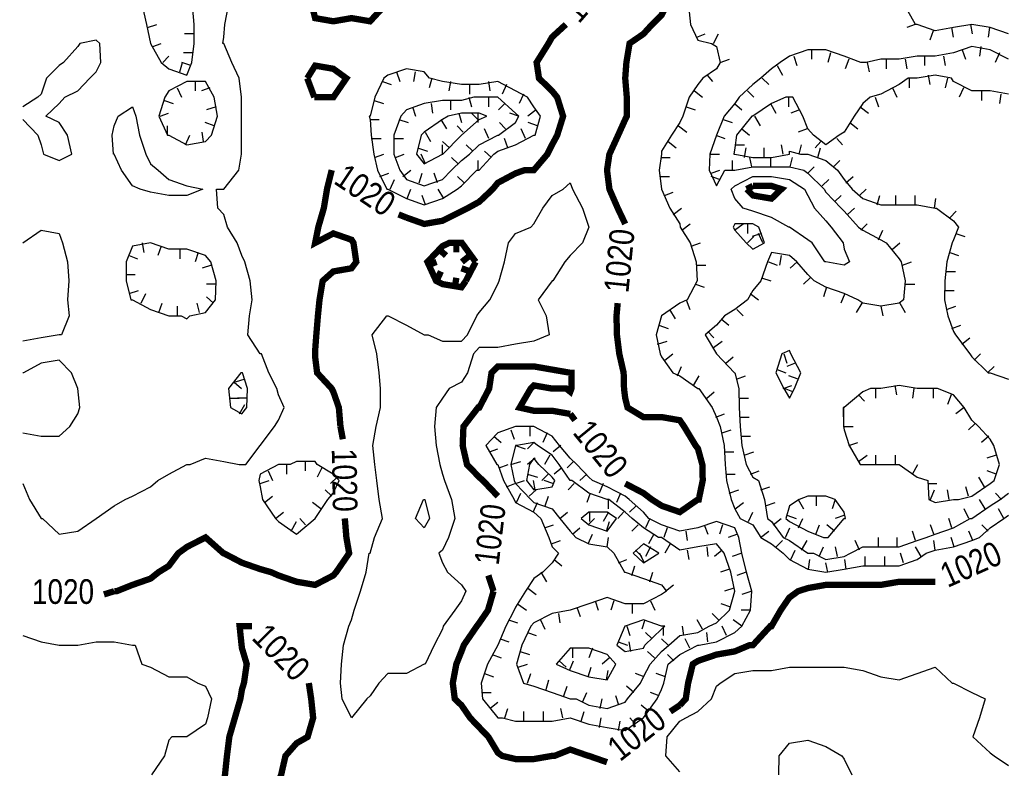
# Model space of a CAD drawing. Extents: x 628896 to 629898, y 4519176 to 4520140.
# Tile 11 of 23: x 629012 to 629167, y 4519655 to 4519773. Entities that reach past the tile are written whole.
import ezdxf
from ezdxf.enums import TextEntityAlignment as Align

# ---------------------------------------------------------------- set-up
doc = ezdxf.new("R2010")
doc.units = 0

msp = doc.modelspace()

# ---------------------------------------------------------------- linework, layer by layer
at = {"layer": 'GSLAYER', "linetype": 'CONTINUOUS', "const_width": 1, "flags": 128}
for points in [[(629107.4375, 4519782.5), (629110.3125, 4519782.5), (629113.1875, 4519781.5), (629114.125, 4519781), (629114.5, 4519778), (629113.9375, 4519775.5), (629113.1875, 4519774), (629111.6875, 4519772.5), (629110.3125, 4519771), (629108.125, 4519769.5), (629107.625, 4519766.5), (629107.4375, 4519764), (629107.6875, 4519761), (629107.6875, 4519758), (629107.4375, 4519757.5), (629106.3125, 4519755), (629104.9375, 4519752), (629104.5625, 4519749.5), (629104.9375, 4519746.5), (629106.25, 4519743.5), (629107.4375, 4519741)], [(629069.4375, 4519775.5), (629067.125, 4519773), (629064.1875, 4519773.5), (629061.3125, 4519773), (629058.4375, 4519773.5), (629057.9375, 4519775.5)], [(629072.875, 4519742), (629075.6875, 4519741), (629078.5625, 4519741.5), (629081.5625, 4519743), (629082.5625, 4519743.5), (629084.375, 4519744.5), (629086.5, 4519746.5), (629087.3125, 4519747.5), (629090.125, 4519749), (629091.5625, 4519749.5), (629093, 4519749.5), (629095.125, 4519752), (629095.875, 4519753.5), (629096.6875, 4519755), (629097.625, 4519758), (629096.6875, 4519761), (629095.875, 4519762), (629093.8125, 4519764), (629093.4375, 4519766.5), (629095.3125, 4519769.5), (629095.875, 4519770.5), (629098.0625, 4519772.5)], [(629098.0625, 4519772.5), (629098.0625, 4519772.5)], [(629057.1875, 4519764), (629058.4375, 4519766), (629061.3125, 4519765.5), (629063.375, 4519764), (629061.3125, 4519761), (629058.9375, 4519761), (629058.4375, 4519761), (629058.3125, 4519761)], [(629058.3125, 4519761), (629057.1875, 4519764)], [(629062.4375, 4519709), (629062.1875, 4519712), (629061.3125, 4519714.5), (629061.0625, 4519715), (629058.75, 4519717.5), (629058.4375, 4519720), (629058.4375, 4519720.5), (629058.4375, 4519721), (629058.625, 4519723.5), (629058.875, 4519726.5), (629059.125, 4519729), (629059.625, 4519732), (629061.3125, 4519733.5), (629064.1875, 4519734), (629064.9375, 4519735), (629064.5, 4519738), (629064.1875, 4519738.5), (629061.3125, 4519739.5), (629058.4375, 4519738), (629058.9375, 4519740.5), (629059.8125, 4519743.5), (629060.3125, 4519746.5), (629061.0625, 4519749.5)], [(629061.0625, 4519749.5), (629061.0625, 4519749.5)], [(629126.625, 4519746.5), (629127.625, 4519747)], [(629127.625, 4519747), (629130.5625, 4519747), (629132.125, 4519746.5), (629130.5625, 4519745), (629127.625, 4519745.5), (629126.625, 4519746.5)], [(629071.625, 4519742.5), (629072.875, 4519742)], [(629107.4375, 4519741), (629107.4375, 4519741)], [(629083.8125, 4519735), (629081.625, 4519738), (629081.5625, 4519738), (629079.625, 4519738), (629078.5625, 4519737.5), (629076.1875, 4519735), (629077.5625, 4519732), (629078.5625, 4519731.5), (629081.5625, 4519731), (629082.25, 4519732)], [(629078, 4519737), (629079.125, 4519736)], [(629080.75, 4519738), (629080.75, 4519736.5)], [(629076.25, 4519734.5), (629077.625, 4519735)], [(629082.875, 4519736), (629081.625, 4519735)], [(629082.25, 4519732), (629083.8125, 4519735)], [(629077.625, 4519732), (629078.3125, 4519733.5)], [(629082.9375, 4519733.5), (629081.5625, 4519734)], [(629080.5, 4519731), (629080.75, 4519732.5)], [(629106.25, 4519728.5), (629106.0625, 4519726.5)], [(629106.0625, 4519726.5), (629106.125, 4519723.5), (629106.5, 4519720.5), (629107.1875, 4519717.5), (629107.25, 4519715), (629107.4375, 4519713.5), (629107.8125, 4519712), (629110.3125, 4519710.5), (629113.1875, 4519710.5), (629116.0625, 4519710), (629116.75, 4519709), (629118.5625, 4519706), (629118.9375, 4519705.5), (629119.625, 4519703), (629119.6875, 4519700.5), (629119.0625, 4519697.5), (629118.9375, 4519697.5), (629116.0625, 4519695.5), (629113.1875, 4519696.5), (629111.625, 4519697.5), (629110.3125, 4519698.5), (629107.4375, 4519700)], [(629098.75, 4519711), (629095.875, 4519711.5), (629093, 4519711.5), (629090.75, 4519712), (629092.5, 4519715), (629093, 4519715.5), (629095.875, 4519715), (629098.125, 4519715), (629098.75, 4519714.5), (629098.9375, 4519715), (629098.9375, 4519717.5), (629098.75, 4519717.5), (629095.875, 4519718), (629093, 4519718.5), (629090.125, 4519718.5), (629087.3125, 4519718.5), (629086.3125, 4519717.5), (629085.9375, 4519715), (629084.375, 4519712), (629084.1875, 4519712), (629081.875, 4519709), (629081.75, 4519706), (629082.4375, 4519703), (629084.375, 4519701), (629084.9375, 4519700.5), (629087.3125, 4519698)], [(629099.5, 4519710), (629098.75, 4519711)], [(629062.8125, 4519707), (629062.4375, 4519709)], [(629107.4375, 4519700), (629107.4375, 4519700)], [(629087.3125, 4519698), (629087.3125, 4519698)], [(629026.6875, 4519683), (629027.0625, 4519683), (629029.5625, 4519684), (629032.4375, 4519685), (629033.6875, 4519686), (629035.3125, 4519687), (629036.8125, 4519689), (629038.1875, 4519690), (629041.125, 4519691.5), (629043.9375, 4519689), (629044, 4519689), (629046.875, 4519687.5), (629049.75, 4519686.5), (629051.5, 4519686), (629052.625, 4519685.5), (629055.5, 4519684.5), (629058.4375, 4519684), (629061.3125, 4519685.5), (629061.75, 4519686), (629063.8125, 4519689), (629063.375, 4519691.5), (629063.125, 4519694.5)], [(629063.125, 4519694.5), (629063.125, 4519694.5)], [(629085.8125, 4519685.5), (629086.625, 4519683)], [(629116.0625, 4519665), (629117, 4519666), (629117.375, 4519668.5), (629118.125, 4519671.5), (629118.9375, 4519672), (629121.875, 4519673), (629124.75, 4519673.5), (629127.125, 4519674.5), (629127.625, 4519674.5), (629130.375, 4519677.5), (629130.5625, 4519677.5), (629132, 4519680), (629133.375, 4519682), (629134.75, 4519683), (629136.3125, 4519683.5), (629139.125, 4519684), (629142.0625, 4519684), (629145, 4519684), (629147.8125, 4519684), (629150.75, 4519684.5), (629153.5625, 4519684.5), (629156.4375, 4519684.5)], [(629156.4375, 4519684.5), (629156.4375, 4519684.5)], [(629012.25, 4519682.5), (629012.25, 4519682.5)], [(629025.0625, 4519682.5), (629026.6875, 4519683)], [(629086.625, 4519683), (629085.75, 4519680), (629084.375, 4519678), (629084, 4519677.5), (629081.9375, 4519674.5), (629081.5625, 4519673.5), (629080.75, 4519671.5), (629080.1875, 4519668.5), (629080.5, 4519666), (629081.5625, 4519665), (629082.9375, 4519663), (629084.375, 4519661.5), (629085.8125, 4519660), (629087.3125, 4519657.5), (629088, 4519657), (629090.125, 4519656.5), (629093, 4519656.5), (629095.875, 4519657), (629096.25, 4519657), (629098.75, 4519658), (629101.625, 4519657), (629101.6875, 4519657), (629104.5625, 4519656)], [(629046.875, 4519677.5), (629046.5, 4519677.5), (629046.8125, 4519674.5), (629046.875, 4519674), (629047.625, 4519671.5), (629047.1875, 4519668.5), (629046.875, 4519667.5), (629046.625, 4519666), (629045.75, 4519663), (629044.875, 4519660), (629044.5, 4519657), (629044.1875, 4519654), (629044.1875, 4519651.5), (629044, 4519651), (629041.8125, 4519648.5), (629041.125, 4519648.5), (629038.1875, 4519648), (629035.3125, 4519647.5), (629032.4375, 4519646), (629031.875, 4519645.5), (629030.5, 4519642.5), (629030.625, 4519640), (629030.9375, 4519637)], [(629048.4375, 4519677.5), (629046.875, 4519677.5)], [(629058.4375, 4519624), (629057.375, 4519625.5), (629055.5, 4519628), (629055.375, 4519628.5), (629054.625, 4519631), (629055.5, 4519633.5), (629055.8125, 4519634), (629057.25, 4519637), (629055.6875, 4519640), (629055.5, 4519640), (629054.625, 4519642.5), (629053.8125, 4519645.5), (629052.625, 4519648), (629052.25, 4519648.5), (629052.1875, 4519651.5), (629052.625, 4519653), (629053.0625, 4519654), (629053.75, 4519657), (629055.5, 4519659), (629057.25, 4519660), (629058.125, 4519663), (629057.8125, 4519666), (629057.4375, 4519668.5)], [(629057.4375, 4519668.5), (629057.4375, 4519668.5)], [(629114.5625, 4519664), (629116.0625, 4519665)], [(629104.5625, 4519656), (629104.5625, 4519656)]]:
    msp.add_lwpolyline(points, dxfattribs=at)
at = {"layer": 'GSLAYER', "linetype": 'CONTINUOUS', "flags": 128}
for points in [[(629038.9375, 4519766.5), (629039.3125, 4519769.5), (629039.3125, 4519772.5), (629039.0625, 4519775.5), (629038.5, 4519778), (629038.1875, 4519779), (629037.375, 4519781), (629035.3125, 4519782), (629033.625, 4519781), (629032.4375, 4519779), (629031.9375, 4519778), (629031.125, 4519775.5), (629031.8125, 4519772.5), (629032.4375, 4519769.5), (629034.125, 4519766.5), (629035.3125, 4519765.5), (629038.1875, 4519764.5), (629038.9375, 4519766.5)], [(629023.8125, 4519694.5), (629026.6875, 4519696.5), (629028.4375, 4519697.5), (629029.5625, 4519698), (629032.4375, 4519699.5), (629033.5625, 4519700.5), (629035.3125, 4519701.5), (629038.1875, 4519703), (629038.6875, 4519703), (629041.125, 4519704), (629044, 4519703.5), (629046.4375, 4519703), (629046.875, 4519703), (629047.5, 4519703), (629049.75, 4519706), (629052, 4519709), (629052.625, 4519710), (629053.5625, 4519712), (629052.625, 4519714), (629052.375, 4519715), (629051.125, 4519717.5), (629049.9375, 4519720.5), (629049.75, 4519720.5), (629047.8125, 4519723.5), (629048.0625, 4519726.5), (629048.5, 4519729), (629048.1875, 4519732), (629047.3125, 4519735), (629046.875, 4519736), (629046.125, 4519738), (629044.5625, 4519740.5), (629044, 4519742.5), (629043.0625, 4519743.5), (629042.875, 4519746.5), (629044, 4519746.5), (629046.375, 4519749.5), (629046.8125, 4519752), (629046.8125, 4519755), (629046.8125, 4519758), (629046.8125, 4519761), (629046.4375, 4519764), (629045.25, 4519766.5), (629044, 4519769.5), (629043.875, 4519769.5), (629044, 4519770.5), (629044.1875, 4519772.5), (629044.75, 4519775.5)], [(629117.4375, 4519775.5), (629117.75, 4519772.5), (629118.9375, 4519770), (629121.0625, 4519769.5), (629121.875, 4519769), (629122.4375, 4519766.5), (629121.875, 4519765.5), (629119.6875, 4519764), (629118.9375, 4519763), (629117.5625, 4519761), (629116.5625, 4519758), (629116.0625, 4519757), (629114.75, 4519755), (629113.1875, 4519752.5), (629113.1875, 4519752), (629112.8125, 4519749.5), (629113.1875, 4519746.5), (629114.5, 4519743.5), (629116.0625, 4519741), (629116.125, 4519740.5), (629117.6875, 4519738), (629118.625, 4519735), (629118.8125, 4519732), (629117.25, 4519729), (629116.0625, 4519728.5), (629113.1875, 4519726.5), (629112.3125, 4519723.5), (629112.9375, 4519720.5), (629113.1875, 4519720), (629114.9375, 4519717.5), (629116.0625, 4519717), (629118.9375, 4519715), (629119.0625, 4519715), (629121.1875, 4519712), (629121.875, 4519710.5), (629122.4375, 4519709), (629123.0625, 4519706), (629123.25, 4519703), (629123.4375, 4519700.5), (629124.1875, 4519697.5), (629124.75, 4519696), (629125.625, 4519694.5), (629127.625, 4519693.5), (629128.875, 4519691.5), (629130.5625, 4519690.5), (629132.375, 4519689), (629133.375, 4519688), (629136.3125, 4519686.5), (629139.125, 4519686), (629142.0625, 4519686.5), (629145, 4519687), (629147.8125, 4519687), (629150.75, 4519687), (629153.5625, 4519688), (629155, 4519689)], [(629168, 4519771), (629165.125, 4519772), (629162.1875, 4519772.5), (629159.3125, 4519772), (629156.4375, 4519771.5), (629153.5625, 4519772.5), (629153.3125, 4519772.5), (629151.625, 4519775.5)], [(629031.9375, 4519772), (629033.4375, 4519772.5)], [(629153.25, 4519772.5), (629151.9375, 4519772)], [(629156.125, 4519771.5), (629155.5625, 4519770)], [(629159, 4519772), (629159.25, 4519770.5)], [(629162, 4519772.5), (629162.25, 4519771)], [(629165, 4519772), (629164.8125, 4519770.5)], [(629020, 4519752), (629019.3125, 4519755), (629018, 4519757), (629015.875, 4519758), (629018, 4519760), (629018.875, 4519761), (629020.9375, 4519762), (629022.8125, 4519764), (629023.8125, 4519765), (629024.5625, 4519766.5), (629024.4375, 4519769.5), (629023.8125, 4519770), (629021.25, 4519769.5), (629020.9375, 4519769), (629018.6875, 4519766.5), (629018, 4519766), (629016, 4519764), (629015.125, 4519761.5), (629014.625, 4519761), (629012.25, 4519759.5)], [(629039.3125, 4519771), (629037.8125, 4519771)], [(629118.75, 4519770.5), (629120.0625, 4519771)], [(629121.375, 4519769.5), (629122.1875, 4519771)], [(629032.8125, 4519769), (629034.125, 4519769.5)], [(629168, 4519767), (629165.125, 4519768.5), (629162.1875, 4519769), (629159.3125, 4519768), (629156.4375, 4519767.5), (629153.5625, 4519767.5), (629150.75, 4519767), (629147.8125, 4519767), (629145.5, 4519766.5), (629145, 4519766.5), (629144.6875, 4519766.5), (629142.0625, 4519767.5), (629139.125, 4519768.5), (629136.3125, 4519768.5), (629133.375, 4519767.5), (629131.9375, 4519766.5), (629130.5625, 4519765.5), (629128.875, 4519764), (629127.625, 4519763), (629125.4375, 4519761), (629124.75, 4519760), (629123.0625, 4519758), (629121.875, 4519755), (629121.875, 4519755), (629120.8125, 4519752), (629120.6875, 4519749.5), (629121.875, 4519747), (629123.1875, 4519749.5), (629124.75, 4519749.5), (629127.625, 4519750), (629130.5625, 4519750), (629133.375, 4519750), (629135.6875, 4519749.5), (629136.3125, 4519749), (629138.875, 4519746.5), (629139.125, 4519746), (629141.5625, 4519743.5), (629142.0625, 4519743), (629144.3125, 4519740.5), (629145, 4519740), (629147.8125, 4519738.5), (629148.6875, 4519738), (629150.75, 4519735.5), (629151.0625, 4519735), (629151.6875, 4519732), (629151.4375, 4519729), (629150.75, 4519728.5), (629147.8125, 4519728), (629145, 4519728.5), (629144.1875, 4519729), (629142.0625, 4519730), (629139.125, 4519731), (629137.3125, 4519732), (629136.3125, 4519733), (629134.5625, 4519735), (629133.375, 4519736), (629130.5625, 4519736.5), (629129.9375, 4519735), (629128.875, 4519732), (629127.625, 4519730.5), (629126.75, 4519729), (629124.75, 4519727.5), (629123.125, 4519726.5), (629121.875, 4519725), (629120.0625, 4519723.5), (629121.875, 4519720.5), (629121.875, 4519720.5), (629124.6875, 4519717.5), (629124.75, 4519717.5), (629125.375, 4519715), (629125.4375, 4519712), (629125.625, 4519709), (629125.875, 4519706), (629126.5625, 4519703), (629127.625, 4519701), (629128.5, 4519700.5), (629129.4375, 4519697.5), (629129.9375, 4519694.5), (629130.5625, 4519694), (629132.375, 4519691.5), (629133.375, 4519691), (629136.3125, 4519689), (629137.1875, 4519689), (629139.125, 4519688), (629142.0625, 4519688.5), (629143.0625, 4519689)], [(629136.875, 4519768.5), (629136.875, 4519767)], [(629160.6875, 4519768.5), (629161.1875, 4519767)], [(629163.625, 4519769), (629163.4375, 4519767.5)], [(629034.375, 4519766.5), (629035.3125, 4519767.5)], [(629039.125, 4519768), (629037.625, 4519768)], [(629122.4375, 4519766.5), (629123.9375, 4519767)], [(629134.0625, 4519767.5), (629134.5625, 4519766)], [(629139.875, 4519768), (629139.4375, 4519766.5)], [(629142.75, 4519767), (629142.1875, 4519765.5)], [(629148.6875, 4519767), (629148.6875, 4519765.5)], [(629151.6875, 4519767), (629151.9375, 4519765.5)], [(629154.75, 4519767.5), (629154.75, 4519766)], [(629157.75, 4519767.5), (629158, 4519766)], [(629166.5625, 4519768), (629165.875, 4519766.5)], [(629037.0625, 4519765), (629037.5, 4519766.5)], [(629038.8125, 4519766), (629037.375, 4519766.5)], [(629080.875, 4519746.5), (629081.5625, 4519747), (629084, 4519749.5), (629084.375, 4519749.5), (629086.6875, 4519752), (629087.3125, 4519752.5), (629090.125, 4519753.5), (629093, 4519755), (629093.1875, 4519755), (629094.0625, 4519758), (629093, 4519759.5), (629092, 4519761), (629090.125, 4519762), (629087.3125, 4519763.5), (629084.375, 4519763), (629081.5625, 4519763), (629078.5625, 4519763.5), (629076.5, 4519764), (629075.6875, 4519765), (629072.875, 4519765.5), (629069.9375, 4519764.5), (629069.3125, 4519764), (629067.875, 4519761), (629067.125, 4519758), (629067, 4519758), (629067.125, 4519757.5), (629067.3125, 4519755), (629067.6875, 4519752), (629068.3125, 4519749.5), (629069.75, 4519746.5), (629069.9375, 4519746.5), (629072.875, 4519745), (629075.6875, 4519744), (629078.5625, 4519745), (629080.875, 4519746.5)], [(629131.4375, 4519766), (629132.3125, 4519764.5)], [(629145.6875, 4519766.5), (629146, 4519765)], [(629042.0625, 4519755), (629043, 4519758), (629042.5, 4519761), (629041.125, 4519763.5), (629038.1875, 4519763.5), (629035.3125, 4519762), (629034.6875, 4519761), (629033.75, 4519758), (629035.125, 4519755), (629035.3125, 4519755), (629038.1875, 4519753.5), (629041.125, 4519754), (629042.0625, 4519755)], [(629039.5, 4519763.5), (629039.5, 4519762)], [(629069.0625, 4519763.5), (629070.4375, 4519763)], [(629071.3125, 4519765), (629071.8125, 4519763.5)], [(629074.25, 4519765), (629074, 4519763.5)], [(629076.875, 4519764), (629076.4375, 4519762.5)], [(629079.8125, 4519763.5), (629079.5625, 4519762)], [(629085.8125, 4519763.5), (629086.0625, 4519762)], [(629120.375, 4519764.5), (629121.25, 4519763.5)], [(629168, 4519761.5), (629165.125, 4519762), (629162.1875, 4519762), (629159.3125, 4519763.5), (629159, 4519764), (629156.4375, 4519764.5), (629153.5625, 4519764), (629152.125, 4519764), (629150.75, 4519763), (629147.8125, 4519761.5), (629146.125, 4519761), (629145, 4519760), (629143.625, 4519758), (629142.0625, 4519755.5), (629141.25, 4519755), (629139.125, 4519753.5), (629137.1875, 4519755), (629136.3125, 4519756), (629135.5, 4519758), (629133.9375, 4519761), (629133.375, 4519761), (629132.8125, 4519761), (629130.5625, 4519760), (629127.625, 4519758), (629127.4375, 4519758), (629125, 4519755), (629124.75, 4519753), (629124.625, 4519752), (629124.75, 4519752), (629127.625, 4519751.5), (629130.5625, 4519751.5), (629133.375, 4519752), (629133.375, 4519752.5), (629135.125, 4519752), (629136.3125, 4519752), (629139.125, 4519751), (629141, 4519749.5), (629142.0625, 4519748), (629143.3125, 4519746.5), (629145, 4519745), (629147.8125, 4519744), (629150.75, 4519744), (629153.5625, 4519744), (629156.4375, 4519743.5), (629156.625, 4519743.5), (629159.3125, 4519741.5), (629160.125, 4519740.5), (629159.3125, 4519738.5), (629159.125, 4519738), (629158.25, 4519735), (629157.9375, 4519732), (629157.875, 4519729), (629158.4375, 4519726.5), (629159.3125, 4519724), (629159.625, 4519723.5), (629161.875, 4519720.5), (629162.1875, 4519720), (629164.8125, 4519717.5), (629165.125, 4519717.5), (629168, 4519716.5)], [(629129.0625, 4519764), (629130.125, 4519763)], [(629152.3125, 4519764), (629152.3125, 4519762.5)], [(629155.3125, 4519764.5), (629155.5625, 4519763)], [(629158.375, 4519764), (629158, 4519762.5)], [(629036.625, 4519762.5), (629037.3125, 4519761)], [(629041.8125, 4519762.5), (629040.5, 4519762)], [(629082.8125, 4519763), (629082.8125, 4519761.5)], [(629088.6875, 4519763), (629088, 4519761.5)], [(629118.375, 4519762), (629119.625, 4519761)], [(629126.75, 4519762), (629127.75, 4519761)], [(629149.6875, 4519762.5), (629150.375, 4519761)], [(629160.875, 4519762.5), (629160.1875, 4519761)], [(629163.75, 4519762), (629163.75, 4519760.5)], [(629034.625, 4519760.5), (629036, 4519760)], [(629067.75, 4519760.5), (629069.25, 4519760)], [(629080, 4519749.5), (629081.5625, 4519751), (629082.8125, 4519752), (629084.375, 4519753.5), (629087.3125, 4519755), (629087.4375, 4519755), (629090.125, 4519757), (629090.625, 4519758), (629090.125, 4519758.5), (629087.3125, 4519761), (629086.5, 4519761), (629084.375, 4519761), (629083.5, 4519761), (629081.5625, 4519760.5), (629078.5625, 4519760.5), (629075.6875, 4519760), (629072.875, 4519759), (629072, 4519758), (629070.875, 4519755), (629070.875, 4519752), (629071.8125, 4519749.5), (629072.875, 4519748), (629075.6875, 4519747), (629078.5625, 4519748), (629080, 4519749.5)], [(629079.8125, 4519760.5), (629079.8125, 4519759)], [(629082.75, 4519761), (629083.125, 4519759.5)], [(629085.8125, 4519761), (629085.8125, 4519759.5)], [(629091.375, 4519761.5), (629090.6875, 4519760)], [(629133.25, 4519761), (629133.25, 4519759.5)], [(629146.9375, 4519761), (629147.4375, 4519759.5)], [(629166.8125, 4519761.5), (629166.5625, 4519760)], [(629030.8125, 4519746.5), (629029.5625, 4519747), (629027.8125, 4519749.5), (629026.6875, 4519752), (629026.5625, 4519752), (629026.375, 4519755), (629026.6875, 4519756.5), (629027.3125, 4519758), (629029.5625, 4519759.5), (629030.125, 4519758), (629030.6875, 4519755), (629031.6875, 4519752), (629032.4375, 4519750.5), (629033.625, 4519749.5), (629035.3125, 4519748), (629038.1875, 4519747), (629040.6875, 4519746.5), (629038.1875, 4519745.5), (629035.3125, 4519745.5), (629032.4375, 4519746), (629030.8125, 4519746.5)], [(629042.8125, 4519759.5), (629041.25, 4519759)], [(629073.8125, 4519759.5), (629074.3125, 4519758)], [(629076.75, 4519760), (629077, 4519758.5)], [(629088.4375, 4519760), (629087.4375, 4519759)], [(629093.375, 4519759), (629092.0625, 4519758)], [(629117.0625, 4519759.5), (629118.5, 4519759)], [(629124.6875, 4519760), (629125.875, 4519759)], [(629130.375, 4519760), (629131.25, 4519758.5)], [(629135, 4519759), (629133.625, 4519758.5)], [(629144.5625, 4519759.5), (629145.875, 4519758.5)], [(629012.25, 4519757.5), (629014.625, 4519755), (629015.125, 4519753.5), (629015.5, 4519752), (629018, 4519751), (629020, 4519752)], [(629033.9375, 4519758), (629035.25, 4519758.5)], [(629067.125, 4519757.5), (629068.5625, 4519757.5)], [(629071.6875, 4519757.5), (629073.125, 4519757)], [(629078.625, 4519752), (629081.5625, 4519755), (629084.375, 4519757.5), (629085.5625, 4519758), (629084.375, 4519758.5), (629081.5625, 4519758.5), (629079.4375, 4519758), (629078.5625, 4519757.5), (629075.6875, 4519755.5), (629075.1875, 4519755), (629074.4375, 4519752), (629075.6875, 4519750.5), (629078.5625, 4519752), (629078.625, 4519752)], [(629078.3125, 4519757.5), (629079.1875, 4519756)], [(629081.125, 4519758.5), (629081.5625, 4519757)], [(629084.125, 4519757.5), (629083.125, 4519758.5)], [(629084.125, 4519758.5), (629084.125, 4519757)], [(629090.5625, 4519758), (629089.1875, 4519758.5)], [(629122.9375, 4519757.5), (629124.3125, 4519757)], [(629127.875, 4519758), (629128.75, 4519756.5)], [(629035.125, 4519755), (629035.125, 4519756.5)], [(629042.5, 4519756.5), (629041.0625, 4519757)], [(629081.8125, 4519755.5), (629080.875, 4519756.5)], [(629085.875, 4519754.5), (629085.1875, 4519756)], [(629088.5, 4519756), (629087.5625, 4519757)], [(629091.6875, 4519754.5), (629091, 4519756)], [(629093.5625, 4519756.5), (629092.125, 4519757)], [(629115.875, 4519756.5), (629117.1875, 4519755.5)], [(629125.875, 4519756), (629127.0625, 4519755)], [(629136.1875, 4519756), (629134.75, 4519755.5)], [(629142.9375, 4519757), (629144.1875, 4519756)], [(629037.9375, 4519753.5), (629038.625, 4519755)], [(629040.8125, 4519754), (629040.5625, 4519755.5)], [(629067.3125, 4519754.5), (629068.875, 4519754.5)], [(629070.875, 4519754.5), (629072.375, 4519754.5)], [(629075.8125, 4519755.5), (629076.6875, 4519754)], [(629088.875, 4519753), (629088.375, 4519754.5)], [(629121.75, 4519755), (629123.1875, 4519754.5)], [(629140.875, 4519754.5), (629141.75, 4519753.5)], [(629074.625, 4519753), (629076.1875, 4519752.5)], [(629079.6875, 4519753), (629078.5625, 4519754)], [(629078.5625, 4519752), (629078.5625, 4519753.5)], [(629083.375, 4519752.5), (629082.3125, 4519753.5)], [(629114.25, 4519754), (629115.5, 4519753)], [(629124.8125, 4519753.5), (629126.3125, 4519753.5)], [(629126.3125, 4519751.5), (629126.5625, 4519753)], [(629129.375, 4519751.5), (629129.375, 4519753)], [(629132.375, 4519752), (629132.125, 4519753.5)], [(629134.9375, 4519752), (629135.3125, 4519753.5)], [(629138.375, 4519754), (629137.4375, 4519753)], [(629137.875, 4519751.5), (629138.3125, 4519753)], [(629067.8125, 4519751.5), (629069.3125, 4519752)], [(629071.125, 4519751.5), (629072.5, 4519752)], [(629075.875, 4519750.5), (629075.1875, 4519752)], [(629081.0625, 4519750.5), (629080, 4519751.5)], [(629086.3125, 4519751.5), (629085.1875, 4519752.5)], [(629113.0625, 4519751.5), (629114.5625, 4519751.5)], [(629120.8125, 4519752), (629122.3125, 4519752)], [(629127.4375, 4519750), (629127.125, 4519751.5)], [(629130.4375, 4519750), (629130.4375, 4519751.5)], [(629133.5, 4519750), (629133.875, 4519751.5)], [(629072.3125, 4519748.5), (629073.5625, 4519749.5)], [(629084.1875, 4519749.5), (629084.1875, 4519751)], [(629121, 4519749), (629122.375, 4519749.5)], [(629124.375, 4519749.5), (629124.375, 4519751)], [(629136.3125, 4519749), (629137.3125, 4519750)], [(629140.375, 4519750), (629141.375, 4519751)], [(629068.6875, 4519748.5), (629070.0625, 4519749)], [(629070.3125, 4519746.5), (629071, 4519748)], [(629074.875, 4519747.5), (629075.375, 4519749)], [(629077.75, 4519747.5), (629077.25, 4519749)], [(629082, 4519747.5), (629080.9375, 4519748.5)], [(629112.9375, 4519748.5), (629114.4375, 4519748.5)], [(629122.3125, 4519748), (629121, 4519748.5)], [(629139, 4519735), (629137, 4519738), (629136.3125, 4519738.5), (629133.375, 4519740.5), (629133.3125, 4519740.5), (629130.5625, 4519742), (629127.625, 4519743), (629126.0625, 4519743.5), (629124.75, 4519745), (629124.1875, 4519746.5), (629124.75, 4519747), (629127.625, 4519748.5), (629130.5625, 4519748.5), (629133.375, 4519748), (629135.75, 4519746.5), (629136.3125, 4519745.5), (629137.375, 4519743.5), (629139.125, 4519741.5), (629140, 4519740.5), (629141.875, 4519738), (629142.0625, 4519737), (629142.875, 4519735), (629142.0625, 4519734.5), (629139.125, 4519735), (629139, 4519735)], [(629138.5625, 4519747), (629139.625, 4519748)], [(629142.3125, 4519747.5), (629143.4375, 4519748.5)], [(629062.6875, 4519666), (629062.4375, 4519668.5), (629062.625, 4519671.5), (629062.9375, 4519674.5), (629063.75, 4519677.5), (629064.1875, 4519678.5), (629064.625, 4519680), (629065.625, 4519683), (629066.5, 4519686), (629067, 4519689), (629067.125, 4519689), (629067.8125, 4519691.5), (629069.0625, 4519694.5), (629068.5625, 4519697.5), (629068.1875, 4519700.5), (629067.875, 4519703), (629067.5625, 4519706), (629068.0625, 4519709), (629068.75, 4519712), (629068.75, 4519715), (629068.5625, 4519717.5), (629068.1875, 4519720.5), (629067.4375, 4519723.5), (629069.75, 4519726.5), (629069.9375, 4519726.5), (629070, 4519726.5), (629072.875, 4519725), (629075.6875, 4519723.5), (629076.3125, 4519723.5), (629078.5625, 4519722.5), (629081.5625, 4519722.5), (629082.5, 4519723.5), (629084, 4519726.5), (629084.375, 4519727), (629086.0625, 4519729), (629087.3125, 4519731.5), (629087.5, 4519732), (629088.375, 4519735), (629089, 4519738), (629090.125, 4519739.5), (629092.5, 4519740.5), (629093, 4519741), (629094.4375, 4519743.5), (629095.875, 4519745.5), (629097.625, 4519746.5), (629098.75, 4519747.5), (629099.125, 4519746.5), (629100.6875, 4519743.5), (629101.6875, 4519740.5), (629100.6875, 4519738), (629098.75, 4519736), (629097.875, 4519735), (629096, 4519732), (629095.875, 4519732), (629093.6875, 4519729), (629094.9375, 4519726.5), (629095.4375, 4519723.5), (629093, 4519722.5), (629090.125, 4519722), (629087.3125, 4519721.5), (629084.375, 4519721.5), (629083.4375, 4519720.5), (629082.5, 4519717.5), (629081.5625, 4519716), (629079.625, 4519715), (629078.5625, 4519713.5), (629077.5625, 4519712), (629077.3125, 4519709), (629077.5625, 4519706), (629078.125, 4519703), (629078.5625, 4519701.5), (629078.875, 4519700.5), (629080, 4519697.5), (629080.5, 4519694.5), (629079.5, 4519691.5), (629078.5625, 4519689.5), (629078, 4519689), (629078.5625, 4519687.5), (629079.375, 4519686), (629081.5625, 4519684), (629082.25, 4519683), (629081.5625, 4519681.5), (629080.5, 4519680), (629078.6875, 4519677.5), (629078.5625, 4519677), (629077.25, 4519674.5), (629075.8125, 4519671.5), (629075.6875, 4519671.5), (629072.875, 4519670), (629069.9375, 4519670), (629068.5, 4519668.5), (629067.125, 4519666.5), (629066.625, 4519666), (629064.1875, 4519663), (629062.6875, 4519666)], [(629073, 4519745), (629073.5625, 4519746.5)], [(629078.75, 4519745), (629077.875, 4519746.5)], [(629144.4375, 4519745.5), (629145.5, 4519746.5)], [(629075.875, 4519744), (629075.375, 4519745.5)], [(629113.625, 4519745.5), (629115, 4519746)], [(629140.5, 4519744.5), (629141.5625, 4519745.5)], [(629147.25, 4519744), (629147.6875, 4519745.5)], [(629150.1875, 4519744), (629150.1875, 4519745.5)], [(629153.25, 4519744), (629153.25, 4519745.5)], [(629156.3125, 4519743.5), (629156.5, 4519745)], [(629115, 4519742.5), (629116.3125, 4519743.5)], [(629142.5625, 4519742.5), (629143.6875, 4519743.5)], [(629158.8125, 4519742), (629159.75, 4519743)], [(629116.375, 4519740), (629117.6875, 4519741)], [(629129.4375, 4519738), (629128.5625, 4519740.5), (629127.625, 4519741), (629124.75, 4519741), (629124.5, 4519740.5), (629124.75, 4519740), (629126.5625, 4519738), (629127.625, 4519737), (629129.4375, 4519738)], [(629124.6875, 4519740), (629126.0625, 4519741)], [(629126.75, 4519741), (629126.75, 4519739.5)], [(629144.6875, 4519740), (629145.6875, 4519741)], [(629012.25, 4519738), (629015.125, 4519740), (629018, 4519739.5), (629018.5, 4519738), (629019.3125, 4519735), (629019.5, 4519732), (629019.3125, 4519729), (629019.5625, 4519726.5), (629018.375, 4519723.5), (629018, 4519723.5), (629015.125, 4519723), (629012.25, 4519722.5)], [(629126.75, 4519738), (629127.75, 4519739)], [(629129, 4519739.5), (629127.5, 4519739)], [(629129.1875, 4519738), (629128.5, 4519739.5)], [(629147.4375, 4519738.5), (629148.125, 4519740)], [(629159.6875, 4519739.5), (629161.125, 4519739)], [(629038.625, 4519726.5), (629041.125, 4519727), (629042.6875, 4519729), (629042.8125, 4519732), (629041.9375, 4519735), (629041.125, 4519736), (629038.1875, 4519737), (629035.3125, 4519737), (629032.4375, 4519738), (629029.5625, 4519737.5), (629028.5625, 4519735), (629028.5625, 4519732), (629029.3125, 4519729), (629029.5625, 4519729), (629032.4375, 4519727.5), (629035.3125, 4519726.5), (629037.25, 4519726.5), (629038.1875, 4519726), (629038.625, 4519726.5)], [(629031.125, 4519738), (629031.375, 4519736.5)], [(629034.125, 4519737.5), (629033.5625, 4519736)], [(629117.875, 4519737.5), (629119.3125, 4519738)], [(629149.6875, 4519737), (629150.8125, 4519738)], [(629029.0625, 4519736), (629030.375, 4519735.5)], [(629037.0625, 4519737), (629037.0625, 4519735.5)], [(629039.9375, 4519736.5), (629039.5, 4519735)], [(629132.0625, 4519736), (629131.8125, 4519734.5)], [(629158.75, 4519736.5), (629160.125, 4519736)], [(629042.0625, 4519734.5), (629040.5625, 4519734)], [(629118.75, 4519734.5), (629120.1875, 4519734.5)], [(629130.0625, 4519735), (629131.4375, 4519734.5)], [(629134.625, 4519735), (629133.5, 4519734)], [(629151.25, 4519734.5), (629152.6875, 4519735)], [(629028.5625, 4519733), (629030, 4519733)], [(629129, 4519732.5), (629130.4375, 4519732)], [(629136.6875, 4519732.5), (629135.625, 4519731.5)], [(629158.125, 4519733.5), (629159.625, 4519733.5)], [(629042.8125, 4519731.5), (629041.25, 4519731.5)], [(629118.5625, 4519731.5), (629119.9375, 4519731)], [(629139.25, 4519731), (629138.75, 4519729.5)], [(629151.625, 4519731.5), (629153.1875, 4519731.5)], [(629029.0625, 4519730), (629030.5, 4519730.5)], [(629030.9375, 4519728.5), (629031.6875, 4519730)], [(629042.375, 4519728.5), (629041.25, 4519729.5)], [(629127.1875, 4519730), (629128.5, 4519729)], [(629142.125, 4519730), (629141.5, 4519728.5)], [(629157.875, 4519730.5), (629159.4375, 4519730.5)], [(629033.75, 4519727), (629034.25, 4519728.5)], [(629036.6875, 4519726.5), (629036.6875, 4519728)], [(629040.1875, 4519727), (629039.8125, 4519728.5)], [(629117.0625, 4519729), (629117.625, 4519727.5)], [(629144.8125, 4519728.5), (629143.9375, 4519727)], [(629147.8125, 4519728), (629148.125, 4519726.5)], [(629150.8125, 4519728.5), (629151.6875, 4519727)], [(629158.1875, 4519727.5), (629159.6875, 4519728)], [(629114.4375, 4519727.5), (629115.3125, 4519726)], [(629125.0625, 4519727.5), (629126.0625, 4519726.5)], [(629112.75, 4519725), (629114.25, 4519724.5)], [(629122.625, 4519726), (629123.8125, 4519725)], [(629159.0625, 4519724.5), (629160.5, 4519725)], [(629120.5, 4519724), (629121.4375, 4519723)], [(629112.5625, 4519722), (629114.0625, 4519722.5)], [(629121.375, 4519721.5), (629122.75, 4519722.5)], [(629160.625, 4519722), (629161.875, 4519723)], [(629113.6875, 4519719.5), (629114.9375, 4519720.5)], [(629123.3125, 4519719), (629124.5, 4519720)], [(629134.1875, 4519715), (629135.1875, 4519717.5), (629133.625, 4519720.5), (629133.375, 4519721), (629132.1875, 4519720.5), (629131.25, 4519717.5), (629132.5, 4519715), (629133.375, 4519713.5), (629134.1875, 4519715)], [(629132.5, 4519720.5), (629133, 4519719)], [(629162.5625, 4519719.5), (629163.5625, 4519720.5)], [(629019.6875, 4519709), (629020.9375, 4519711), (629021.25, 4519712), (629020.9375, 4519715), (629019.9375, 4519717.5), (629018, 4519719.5), (629015.125, 4519719), (629012.375, 4519717.5), (629012.25, 4519717.5)], [(629115.6875, 4519717), (629116.3125, 4519718.5)], [(629134.3125, 4519719), (629133, 4519718.5)], [(629164.6875, 4519717.5), (629165.75, 4519718.5)], [(629047.625, 4519712), (629047.75, 4519715), (629046.9375, 4519717.5), (629046.875, 4519717.5), (629046.6875, 4519717.5), (629044.75, 4519715), (629045.0625, 4519712), (629046.875, 4519711), (629047.625, 4519712)], [(629118.25, 4519715.5), (629119.125, 4519717)], [(629125, 4519716.5), (629126.4375, 4519717)], [(629131.4375, 4519718), (629132.8125, 4519717.5)], [(629134.75, 4519716.5), (629133.3125, 4519717)], [(629045.625, 4519716), (629046.8125, 4519715)], [(629047.3125, 4519716.5), (629045.8125, 4519716)], [(629132.375, 4519715), (629133.75, 4519715.5)], [(629160.125, 4519697.5), (629162.1875, 4519698), (629165.125, 4519700), (629165.75, 4519700.5), (629166.5625, 4519703), (629165.6875, 4519706), (629165.125, 4519707), (629163.25, 4519709), (629162.1875, 4519710), (629161, 4519712), (629159.3125, 4519714), (629156.8125, 4519715), (629156.4375, 4519715), (629153.5625, 4519715), (629150.75, 4519715.5), (629147.8125, 4519715), (629146.1875, 4519715), (629145, 4519714.5), (629142.0625, 4519712), (629141.875, 4519712), (629141.9375, 4519709), (629142.0625, 4519708.5), (629142.8125, 4519706), (629144.5625, 4519703), (629145, 4519703), (629147.8125, 4519703), (629150.75, 4519703), (629153.5625, 4519701), (629155.25, 4519700.5), (629155.4375, 4519697.5), (629156.4375, 4519697), (629159.3125, 4519697.5), (629160.125, 4519697.5)], [(629150.0625, 4519715.5), (629150.3125, 4519714)], [(629120.3125, 4519713.5), (629121.5, 4519714.5)], [(629133.9375, 4519714.5), (629132.625, 4519715)], [(629144.3125, 4519714), (629145.25, 4519713)], [(629147, 4519715), (629147, 4519713.5)], [(629153.0625, 4519715), (629152.8125, 4519713.5)], [(629156.125, 4519715), (629156.125, 4519713.5)], [(629158.9375, 4519714), (629158.375, 4519712.5)], [(629044.9375, 4519713.5), (629046.4375, 4519713.5)], [(629047.6875, 4519713.5), (629046.1875, 4519713.5)], [(629046.5, 4519711), (629047.3125, 4519712.5)], [(629125.375, 4519713.5), (629126.9375, 4519713.5)], [(629121.75, 4519710.5), (629123.125, 4519711)], [(629141.9375, 4519712), (629141.9375, 4519710.5)], [(629161, 4519712), (629159.6875, 4519711)], [(629125.5, 4519710.5), (629127, 4519710.5)], [(629162.75, 4519709.5), (629161.6875, 4519708.5)], [(629012.25, 4519708), (629015.125, 4519707.5), (629018, 4519707.5), (629019.6875, 4519709)], [(629110.25, 4519663), (629110.3125, 4519663), (629112.5, 4519666), (629113.1875, 4519667.5), (629113.5625, 4519668.5), (629114.25, 4519671.5), (629116.0625, 4519673), (629118.9375, 4519674.5), (629119.125, 4519674.5), (629121.875, 4519675), (629124.75, 4519676.5), (629125.875, 4519677.5), (629127.25, 4519680), (629127.4375, 4519683), (629126.625, 4519686), (629125.875, 4519689), (629125.375, 4519691.5), (629124.75, 4519693), (629121.875, 4519694), (629118.9375, 4519693), (629116.0625, 4519692.5), (629113.1875, 4519693.5), (629111.1875, 4519694.5), (629110.3125, 4519695.5), (629108.0625, 4519697.5), (629107.4375, 4519698), (629104.5625, 4519699.5), (629102.25, 4519700.5), (629101.6875, 4519701), (629099.8125, 4519703), (629098.75, 4519704), (629097.0625, 4519706), (629095.875, 4519707.5), (629093, 4519709), (629090.125, 4519709), (629087.3125, 4519708), (629085.4375, 4519706), (629087.125, 4519703), (629087.3125, 4519703), (629088.1875, 4519700.5), (629089.875, 4519697.5), (629090.125, 4519697), (629093, 4519695.5), (629094.125, 4519694.5), (629095.375, 4519691.5), (629095.875, 4519690), (629096.875, 4519689), (629095.875, 4519687.5), (629094.4375, 4519686), (629093, 4519685), (629091.6875, 4519683), (629090.125, 4519680.5), (629089.875, 4519680), (629088.5625, 4519677.5), (629087.3125, 4519674.5), (629085.6875, 4519671.5), (629084.6875, 4519668.5), (629084.875, 4519666), (629087.3125, 4519663), (629088.0625, 4519663), (629090.125, 4519662.5), (629093, 4519662.5), (629095.875, 4519662.5), (629098.75, 4519663), (629101.6875, 4519662), (629104.5625, 4519661.5), (629107.4375, 4519661), (629110.25, 4519663)], [(629086.6875, 4519707.5), (629087.8125, 4519706.5)], [(629089.375, 4519708.5), (629089.875, 4519707)], [(629092.375, 4519709), (629092.375, 4519707.5)], [(629095.125, 4519708), (629094.4375, 4519706.5)], [(629122.75, 4519708), (629124.1875, 4519708.5)], [(629125.75, 4519707.5), (629127.25, 4519707.5)], [(629141.9375, 4519709), (629143.4375, 4519709)], [(629164.875, 4519707.5), (629163.75, 4519706.5)], [(629107.8125, 4519666), (629109.875, 4519668.5), (629110.3125, 4519669.5), (629111.375, 4519671.5), (629113.1875, 4519673.5), (629114.3125, 4519674.5), (629116.0625, 4519676), (629118.9375, 4519676.5), (629120.6875, 4519677.5), (629121.875, 4519678), (629123.9375, 4519680), (629124.75, 4519683), (629124.125, 4519686), (629123.0625, 4519689), (629121.875, 4519690.5), (629118.9375, 4519690), (629116.0625, 4519689.5), (629113.1875, 4519691.5), (629112.6875, 4519691.5), (629110.3125, 4519693), (629108.5625, 4519694.5), (629107.4375, 4519695.5), (629104.875, 4519697.5), (629104.5625, 4519697.5), (629101.6875, 4519698.5), (629099, 4519700.5), (629098.75, 4519700.5), (629097, 4519703), (629095.875, 4519704.5), (629093.5625, 4519706), (629093, 4519706.5), (629090.3125, 4519706), (629090.125, 4519706), (629089.375, 4519703), (629089.875, 4519700.5), (629090.125, 4519700), (629092.5, 4519697.5), (629093, 4519697), (629095.875, 4519696), (629097.125, 4519694.5), (629098.75, 4519692.5), (629099.625, 4519691.5), (629101.6875, 4519690.5), (629104.5625, 4519690), (629105.625, 4519689), (629107.3125, 4519686), (629107.4375, 4519686), (629110.3125, 4519685), (629113.1875, 4519684), (629113.9375, 4519683), (629113.1875, 4519682.5), (629110.3125, 4519681), (629107.4375, 4519681), (629104.5625, 4519682), (629101.6875, 4519681), (629098.75, 4519680), (629095.875, 4519679.5), (629093, 4519678), (629092.5, 4519677.5), (629091.125, 4519674.5), (629090.25, 4519671.5), (629091.375, 4519668.5), (629093, 4519668), (629095.875, 4519667), (629098.75, 4519666), (629099.6875, 4519666), (629101.6875, 4519665), (629104.5625, 4519664.5), (629107.4375, 4519665.5), (629107.8125, 4519666)], [(629090.125, 4519706), (629091.625, 4519705.5)], [(629093, 4519706.5), (629092, 4519705.5)], [(629097.25, 4519706), (629096.0625, 4519705)], [(629142.75, 4519706), (629144.1875, 4519706.5)], [(629086, 4519705), (629087.3125, 4519705.5)], [(629095.5, 4519704.5), (629094.6875, 4519703)], [(629123.125, 4519705), (629124.625, 4519705)], [(629126.25, 4519704.5), (629127.75, 4519705)], [(629144.3125, 4519703.5), (629145.6875, 4519704.5)], [(629147.0625, 4519703), (629147.0625, 4519704.5)], [(629150.125, 4519703), (629150.125, 4519704.5)], [(629166.0625, 4519704.5), (629164.5625, 4519704)], [(629058.4375, 4519694.5), (629060.4375, 4519697.5), (629061.3125, 4519698.5), (629062.25, 4519700.5), (629061.3125, 4519701.5), (629058.75, 4519703), (629058.4375, 4519703.5), (629055.5, 4519703.5), (629054.5, 4519703), (629052.625, 4519703), (629049.75, 4519701.5), (629049.5625, 4519700.5), (629049.75, 4519699.5), (629050.125, 4519697.5), (629052.1875, 4519694.5), (629052.625, 4519694), (629055.5, 4519692), (629058.4375, 4519694.5)], [(629053.9375, 4519703), (629053.9375, 4519701.5)], [(629056.875, 4519703.5), (629056.875, 4519702)], [(629087.5, 4519702.5), (629088.9375, 4519703)], [(629089.375, 4519703), (629090.9375, 4519703.5)], [(629096.3125, 4519700.5), (629095.875, 4519701), (629093.8125, 4519703), (629093, 4519704), (629092.3125, 4519703), (629091.8125, 4519700.5), (629093, 4519699), (629095.875, 4519699.5), (629096.3125, 4519700.5)], [(629093.1875, 4519704), (629092, 4519703)], [(629099.25, 4519703.5), (629098.25, 4519702.5)], [(629152.8125, 4519701.5), (629153.6875, 4519703)], [(629051, 4519702), (629051.6875, 4519700.5)], [(629059.5, 4519702.5), (629058.75, 4519701)], [(629092, 4519701.5), (629093.5625, 4519701)], [(629095.25, 4519701.5), (629094.25, 4519700.5)], [(629097.4375, 4519702.5), (629096.1875, 4519701.5)], [(629101.375, 4519701.5), (629100.25, 4519700.5)], [(629123.3125, 4519701.5), (629124.8125, 4519701.5)], [(629127.25, 4519701.5), (629128.625, 4519702)], [(629166.0625, 4519701.5), (629164.625, 4519702)], [(629012.25, 4519700), (629013.3125, 4519697.5), (629015.125, 4519694.5), (629015.375, 4519694.5), (629018, 4519692), (629020.9375, 4519692.5), (629023.8125, 4519694.5)], [(629049.75, 4519700), (629051.1875, 4519700.5)], [(629061.9375, 4519701), (629060.875, 4519700)], [(629088.6875, 4519699.5), (629090, 4519700)], [(629090.125, 4519700), (629091.5, 4519700.5)], [(629093.1875, 4519699), (629092.9375, 4519700.5)], [(629096, 4519700), (629094.625, 4519700.5)], [(629099.375, 4519700), (629098.4375, 4519699)], [(629103.9375, 4519700), (629103.3125, 4519698.5)], [(629155.25, 4519700), (629156.6875, 4519700)], [(629164.1875, 4519699.5), (629163.3125, 4519701)], [(629061.0625, 4519698), (629060, 4519699)], [(629090.25, 4519697), (629090.9375, 4519698.5)], [(629092.25, 4519698), (629093.375, 4519699)], [(629101.875, 4519698.5), (629101.375, 4519697)], [(629106.6875, 4519698.5), (629106.0625, 4519697)], [(629123.875, 4519698.5), (629125.375, 4519699)], [(629128.875, 4519699), (629130.3125, 4519699.5)], [(629143.0625, 4519689), (629145, 4519690), (629147.8125, 4519690), (629150.75, 4519690), (629153.5625, 4519691), (629155, 4519691.5), (629156.4375, 4519692), (629159.3125, 4519693), (629161.9375, 4519694.5), (629162.1875, 4519694.5), (629165.125, 4519696.5), (629166.6875, 4519697.5), (629168, 4519698.5)], [(629155.6875, 4519697.5), (629156.3125, 4519699)], [(629158.625, 4519697.5), (629158.375, 4519699)], [(629161.6875, 4519698), (629161.25, 4519699.5)], [(629166.875, 4519697.5), (629165.9375, 4519698.5)], [(629050.4375, 4519697), (629051.6875, 4519698)], [(629059.3125, 4519696), (629058, 4519697)], [(629074.3125, 4519694.5), (629075.5625, 4519697.5), (629075.6875, 4519697.5), (629075.75, 4519697.5), (629076.5, 4519694.5), (629075.6875, 4519693), (629074.3125, 4519694.5)], [(629092.875, 4519695.5), (629093.5625, 4519697)], [(629094.8125, 4519696.5), (629095.3125, 4519698)], [(629104.75, 4519697.5), (629104.75, 4519696)], [(629124.8125, 4519696), (629126.125, 4519697)], [(629129.625, 4519696.5), (629131.125, 4519697)], [(629139.5, 4519691.5), (629142.0625, 4519694.5), (629142.25, 4519694.5), (629142.0625, 4519695.5), (629140.625, 4519697.5), (629139.125, 4519698), (629136.3125, 4519698), (629134.9375, 4519697.5), (629133.375, 4519696.5), (629132.8125, 4519694.5), (629133.375, 4519694), (629136.3125, 4519692.5), (629138.75, 4519691.5), (629139.125, 4519691.5), (629139.5, 4519691.5)], [(629134.75, 4519697.5), (629135.625, 4519696)], [(629137.625, 4519698), (629137.625, 4519696.5)], [(629140.625, 4519697.5), (629140.125, 4519696)], [(629164.3125, 4519696), (629163.4375, 4519697.5)], [(629052.1875, 4519694.5), (629053.4375, 4519695.5)], [(629097.125, 4519694.5), (629098.3125, 4519695.5)], [(629106.0625, 4519694.5), (629104.5625, 4519695.5), (629101.6875, 4519695.5), (629100.5, 4519694.5), (629101.6875, 4519693.5), (629104.5625, 4519692.5), (629106.0625, 4519694.5)], [(629101.8125, 4519695.5), (629101.8125, 4519694)], [(629104.8125, 4519695.5), (629103.9375, 4519694)], [(629107.1875, 4519695.5), (629106.25, 4519694.5)], [(629109.1875, 4519696.5), (629108.125, 4519695.5)], [(629126.9375, 4519694), (629127.625, 4519695.5)], [(629161.75, 4519694.5), (629161, 4519696)], [(629167.25, 4519694.5), (629166.4375, 4519696)], [(629054.625, 4519692.5), (629055.5, 4519694)], [(629056.9375, 4519693.5), (629056, 4519694.5)], [(629094.6875, 4519693), (629096.125, 4519693.5)], [(629101.5625, 4519693.5), (629102.5625, 4519694.5)], [(629104.5, 4519692.5), (629104.9375, 4519694)], [(629109.5, 4519693.5), (629108.5, 4519692.5)], [(629111.3125, 4519694.5), (629110.625, 4519693)], [(629119.9375, 4519693.5), (629120.5, 4519692)], [(629122.8125, 4519693.5), (629122.3125, 4519692)], [(629130.8125, 4519693.5), (629132.0625, 4519694.5)], [(629133, 4519695), (629134.4375, 4519694.5)], [(629134.8125, 4519693), (629135.5, 4519694.5)], [(629137.5625, 4519692), (629138.125, 4519693.5)], [(629140.5, 4519692.5), (629139.3125, 4519693.5)], [(629142.125, 4519695), (629140.625, 4519694.5)], [(629155, 4519689), (629156.4375, 4519689.5), (629159.3125, 4519690), (629162.1875, 4519691), (629163.4375, 4519691.5), (629165.125, 4519693), (629167.25, 4519694.5), (629168, 4519695)], [(629156.1875, 4519692), (629155.6875, 4519693.5)], [(629159.0625, 4519693), (629158.5625, 4519694.5)], [(629164.8125, 4519692.5), (629163.8125, 4519693.5)], [(629099.125, 4519692), (629100.25, 4519693)], [(629101.5625, 4519690.5), (629102.25, 4519692)], [(629111.9375, 4519692), (629111.125, 4519690.5)], [(629114.0625, 4519693), (629113.5625, 4519691.5)], [(629117, 4519692.5), (629117.25, 4519691)], [(629125.1875, 4519692), (629123.6875, 4519691.5)], [(629128.8125, 4519691.5), (629130.125, 4519692.5)], [(629132.75, 4519691.5), (629133.4375, 4519693)], [(629153.3125, 4519691), (629152.8125, 4519692.5)], [(629162.375, 4519691), (629161.75, 4519692.5)], [(629095.8125, 4519690.5), (629097.1875, 4519691)], [(629104.5625, 4519690), (629104.8125, 4519691.5)], [(629112.75, 4519689), (629110.3125, 4519690.5), (629108.6875, 4519689), (629110.3125, 4519687.5), (629112.75, 4519689)], [(629114.5625, 4519690.5), (629113.6875, 4519689)], [(629131.3125, 4519690), (629132.3125, 4519691)], [(629135.3125, 4519689.5), (629136.1875, 4519691)], [(629144.4375, 4519689.5), (629143.75, 4519691)], [(629147.4375, 4519690), (629147.4375, 4519691.5)], [(629150.4375, 4519690), (629150.4375, 4519691.5)], [(629156.4375, 4519689.5), (629156.1875, 4519691)], [(629159.4375, 4519690), (629158.9375, 4519691.5)], [(629109.0625, 4519689.5), (629110.0625, 4519688.5)], [(629110.5, 4519687.5), (629109.6875, 4519689)], [(629111.4375, 4519690), (629110.625, 4519688.5)], [(629117.25, 4519689.5), (629117.5, 4519688)], [(629120.3125, 4519690), (629120.5, 4519688.5)], [(629122.75, 4519689.5), (629121.5625, 4519688.5)], [(629125.875, 4519689), (629124.3125, 4519688.5)], [(629133.625, 4519688), (629134.3125, 4519689.5)], [(629138.0625, 4519688.5), (629138.75, 4519690)], [(629141, 4519688.5), (629140.6875, 4519690)], [(629151.4375, 4519687.5), (629150.9375, 4519689)], [(629154.1875, 4519688.5), (629153.3125, 4519690)], [(629096.1875, 4519688), (629097.4375, 4519687)], [(629106.375, 4519687.5), (629107.6875, 4519688)], [(629136.375, 4519686.5), (629136.625, 4519688)], [(629139.4375, 4519686), (629139.125, 4519687.5)], [(629142.375, 4519686.5), (629142.125, 4519688)], [(629145.375, 4519687), (629145.375, 4519688.5)], [(629148.4375, 4519687), (629148.4375, 4519688.5)], [(629094.125, 4519686), (629095, 4519684.5)], [(629108.5, 4519685.5), (629108.9375, 4519687)], [(629111.3125, 4519684.5), (629111.8125, 4519686)], [(629123.9375, 4519686.5), (629122.5, 4519686)], [(629126.5625, 4519686), (629125.0625, 4519685.5)], [(629092.0625, 4519683.5), (629093.375, 4519682.5)], [(629113.8125, 4519683), (629115.0625, 4519684)], [(629124.625, 4519683.5), (629123.125, 4519683)], [(629127.4375, 4519683), (629125.875, 4519682.5)], [(629102.6875, 4519681.5), (629103.1875, 4519680)], [(629105.625, 4519681.5), (629105.1875, 4519680)], [(629111.4375, 4519681.5), (629112.125, 4519680)], [(629090.4375, 4519681), (629091.8125, 4519680)], [(629096.875, 4519679.5), (629097.125, 4519678)], [(629099.8125, 4519680.5), (629100.3125, 4519679)], [(629108.5625, 4519681), (629108.5625, 4519679.5)], [(629122.1875, 4519678.5), (629121.1875, 4519679.5)], [(629124.125, 4519680.5), (629122.625, 4519681)], [(629127.25, 4519680), (629125.75, 4519680)], [(629089, 4519678.5), (629090.4375, 4519678)], [(629094.0625, 4519678.5), (629094.75, 4519677)], [(629110.5625, 4519674.5), (629113.1875, 4519677), (629113.6875, 4519677.5), (629113.1875, 4519677.5), (629110.3125, 4519678.5), (629107.4375, 4519677.5), (629107.375, 4519677.5), (629106.125, 4519674.5), (629107.4375, 4519673.5), (629110.3125, 4519674), (629110.5625, 4519674.5)], [(629110.5625, 4519678.5), (629110.0625, 4519677)], [(629119.625, 4519677), (629118.8125, 4519678.5)], [(629125.875, 4519677.5), (629124.5, 4519678.5)], [(629092, 4519676.5), (629093.375, 4519676)], [(629107.6875, 4519677.5), (629108.1875, 4519676)], [(629111.6875, 4519675.5), (629110.625, 4519676.5)], [(629113.4375, 4519677.5), (629113.4375, 4519676)], [(629116.6875, 4519676), (629116.5, 4519677.5)], [(629120.5, 4519675), (629120.3125, 4519676.5)], [(629123.4375, 4519676), (629122.75, 4519677.5)], [(629012.25, 4519676), (629015.125, 4519675), (629018, 4519674.5), (629020.9375, 4519674.5), (629023.8125, 4519675), (629026.6875, 4519675), (629029.5625, 4519674.5), (629030, 4519674.5), (629031.0625, 4519671.5), (629032.4375, 4519671), (629035.3125, 4519669.5), (629038.1875, 4519669.5), (629039.875, 4519668.5), (629041.125, 4519668), (629042.0625, 4519666), (629041.4375, 4519663), (629041.125, 4519662), (629038.1875, 4519660), (629035.8125, 4519660), (629035.3125, 4519659.5), (629034.625, 4519657), (629032.5625, 4519654)], [(629087.6875, 4519675.5), (629089.0625, 4519675)], [(629106.3125, 4519675), (629107.8125, 4519674.5)], [(629108.3125, 4519673.5), (629108.0625, 4519675)], [(629114.25, 4519674.5), (629113.1875, 4519675.5)], [(629117.625, 4519674), (629116.9375, 4519675.5)], [(629090.8125, 4519673.5), (629092.3125, 4519673)], [(629105.9375, 4519671.5), (629104.5625, 4519673), (629101.6875, 4519674), (629098.75, 4519674), (629096.5, 4519671.5), (629098.75, 4519670.5), (629101.6875, 4519669.5), (629104.5625, 4519669), (629105.9375, 4519671.5)], [(629099.125, 4519674), (629099.125, 4519672.5)], [(629102.25, 4519674), (629101.6875, 4519672.5)], [(629112.0625, 4519672.5), (629110.9375, 4519673.5)], [(629086.4375, 4519673), (629087.8125, 4519672.5)], [(629097, 4519672), (629098.125, 4519671)], [(629098.625, 4519670.5), (629099.25, 4519672)], [(629104.9375, 4519672.5), (629103.8125, 4519671.5)], [(629115.125, 4519672), (629114.125, 4519673)], [(629090.5, 4519671), (629092, 4519671.5)], [(629101.5625, 4519669.5), (629102.0625, 4519671)], [(629104.5, 4519669), (629104.75, 4519670.5)], [(629116.0625, 4519654.5), (629113.875, 4519657), (629114.0625, 4519660), (629116.0625, 4519662.5), (629117, 4519663), (629118.9375, 4519664), (629121.0625, 4519666), (629121.875, 4519668), (629122.4375, 4519668.5), (629124.75, 4519670), (629127.625, 4519670.5), (629130.5625, 4519670.5), (629133.375, 4519671), (629136.3125, 4519671), (629139.125, 4519671), (629142.0625, 4519671), (629145, 4519670.5), (629147.8125, 4519669.5), (629150.75, 4519669), (629153.5625, 4519670), (629156.4375, 4519671), (629159.125, 4519668.5), (629159.3125, 4519668.5), (629162.1875, 4519667), (629164.3125, 4519666), (629163.4375, 4519663), (629162.375, 4519660), (629165.125, 4519657.5), (629165.75, 4519657), (629168, 4519655.5)], [(629085.1875, 4519670), (629086.625, 4519669.5)], [(629092, 4519668.5), (629092.5, 4519670)], [(629094.9375, 4519667.5), (629095.375, 4519669)], [(629110.4375, 4519669.5), (629109.0625, 4519670)], [(629113.8125, 4519669.5), (629112.3125, 4519670)], [(629097.75, 4519666.5), (629098.25, 4519668)], [(629108.8125, 4519667), (629107.625, 4519668)], [(629084.75, 4519667), (629086.25, 4519667)], [(629086.0625, 4519664.5), (629087.3125, 4519665.5)], [(629100.6875, 4519665.5), (629101.375, 4519667)], [(629103.5, 4519664.5), (629103.8125, 4519666)], [(629106.4375, 4519665), (629105.9375, 4519666.5)], [(629112.8125, 4519666.5), (629111.4375, 4519667)], [(629088.4375, 4519663), (629088.875, 4519664.5)], [(629091.4375, 4519662.5), (629091.4375, 4519664)], [(629094.5, 4519662.5), (629094.5, 4519664)], [(629097.5625, 4519663), (629097.25, 4519664.5)], [(629100.5, 4519662.5), (629100.9375, 4519664)], [(629111.1875, 4519664), (629109.9375, 4519665)], [(629103.375, 4519661.5), (629103.625, 4519663)], [(629106.375, 4519661), (629106.625, 4519662.5)], [(629109.0625, 4519662), (629108.1875, 4519663)], [(629131.6875, 4519654), (629131.75, 4519657), (629133.375, 4519659), (629136.3125, 4519659.5), (629139.125, 4519658.5), (629141.6875, 4519657), (629142.0625, 4519656.5), (629143.25, 4519654)]]:
    msp.add_lwpolyline(points, dxfattribs=at)

# ---------------------------------------------------------------- texts
at = {"layer": 'GSLAYER', "color": 7}
for rotation, width, p, p2 in [(48.2, 0.764369, (629100.125, 4519772.5), (629106.625, 4519780)), (326.5, 0.75964, (629061.1875, 4519747.5), (629069.375, 4519742)), (84.3, 0.774008, (629107.9375, 4519730), (629108.9375, 4519740)), (308.4, 0.745773, (629099, 4519708), (629105.125, 4519700.5)), (271.4, 0.770302, (629061.0625, 4519705.5), (629061.25, 4519695.5)), (83.4, 0.736771, (629087.4375, 4519687), (629088.5625, 4519696.5)), (23.2, 0.75413, (629158.375, 4519683.5), (629167.3125, 4519687.5)), (315, 0.75903, (629048.25, 4519675.5), (629055.1875, 4519668.5)), (38.7, 0.747263, (629106.625, 4519656), (629114.25, 4519662))]:
    msp.add_text('1020', height=3.89682, rotation=rotation, dxfattribs=dict(at, width=width)).set_placement(p, p2, align=Align.FIT)
at = {"layer": 'GSLAYER', "color": 7, "width": 0.755726}
msp.add_text('1020', height=3.89682, dxfattribs=at).set_placement((629013.6875, 4519681), (629023.5, 4519681), align=Align.FIT)

doc.saveas('drawing.dxf')
